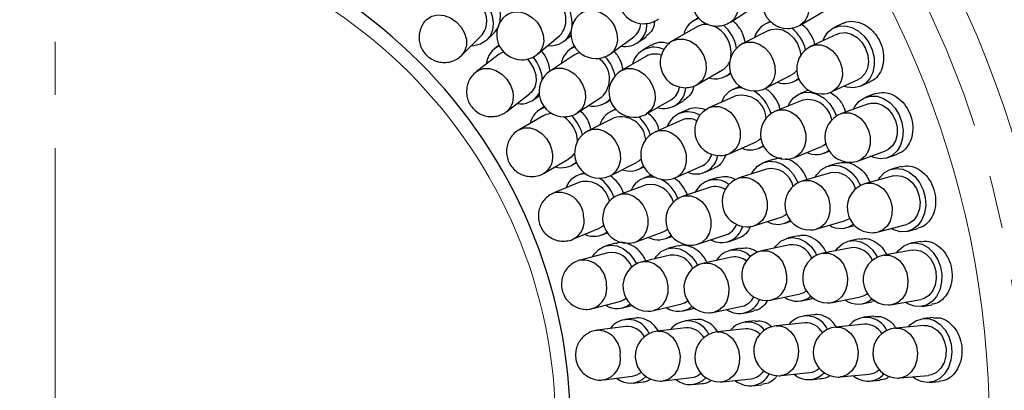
# Model space of a CAD drawing. Header units: millimetres. Extents: x -201 to 202, y 143 to 428.
# Tile 22 of 33: x 94 to 123, y 325 to 337. Entities that reach past the tile are written whole.
import ezdxf

# ---------------------------------------------------------------- set-up
doc = ezdxf.new("R2010")
doc.units = ezdxf.units.MM
doc.header["$LTSCALE"] = 0.25
doc.linetypes.add('CENTER', pattern=[50.8, 31.75, -6.35, 6.35, -6.35])
for name, color, linetype, lineweight in [('BASE', 7, 'Continuous', 20), ('CENTER', 1, 'CENTER', 9), ('COVER', 7, 'Continuous', 20), ('DIMENSION', 6, 'Continuous', 9)]:
    doc.layers.add(name, color=color, linetype=linetype, lineweight=lineweight)
doc.layers.add('PCB ASSY', color=7, linetype='Continuous')
doc.styles.add('VS Standard', font='msgothic.ttc', dxfattribs={"height": 3})
doc.dimstyles.new('VS Standard x0.5', dxfattribs={"dimtxt": 3, "dimasz": 3, "dimexe": 0.5, "dimexo": 0.8, "dimgap": 0.5, "dimtad": 3, "dimlfac": 2, "dimrnd": 0.0001, "dimzin": 9, "dimdsep": 46, "dimtxsty": 'VS Standard', "dimcen": 0, "dimaunit": 1, "dimadec": 0, "dimazin": 2, "dimtfac": 1, "dimtmove": 0, "dimatfit": 3, "dimfxl": 1, "dimtolj": 1, "dimtzin": 0, "dimarcsym": 0})

# ---------------------------------------------------------------- blocks, each defined once
blk = doc.blocks.new('*D309')
at = {"layer": 'Defpoints', "color": 0}
for p in [(94.818, 358.128), (69.27, 339.128), (70.136, 338.628), (53.42, 317.078), (94.818, 290.628)]:
    blk.add_point(p, dxfattribs=at)
at = {"layer": 'DIMENSION', "color": 0, "lineweight": -2}
for p, q in [((68.577, 339.528), (57.981, 345.646)), ((94.818, 289.828), (94.818, 281.842))]:
    blk.add_line(p, q, dxfattribs=at)
blk.add_arc((94.818, 324.378), 42.036, 154.0899, 265.9101, dxfattribs=at)
at = {"layer": 'DIMENSION', "color": 0}
for points in [[(57.449, 342.512), (56.566, 342.98), (58.414, 345.396)], [(91.802, 281.949), (91.838, 282.948), (94.818, 282.342)]]:
    blk.add_solid(points, dxfattribs=at)
at = {"layer": 'DIMENSION', "color": 0, "insert": (60.192, 304.386), "char_height": 3, "attachment_point": 5, "rotation": 300, "style": 'VS Standard'}
blk.add_mtext('\\A1;120%%d', dxfattribs=at)
blk = doc.blocks.new('*D310')
at = {"layer": 'Defpoints', "color": 0}
for p in [(94.818, 358.128), (120.366, 339.128), (119.5, 338.628), (121.825, 292.192), (94.818, 290.628)]:
    blk.add_point(p, dxfattribs=at)
at = {"layer": 'DIMENSION', "color": 0, "lineweight": -2}
for p, q in [((121.058, 339.528), (131.637, 345.636)), ((94.818, 289.828), (94.818, 281.862))]:
    blk.add_line(p, q, dxfattribs=at)
blk.add_arc((94.818, 324.378), 42.015, 274.0919, 25.9081, dxfattribs=at)
at = {"layer": 'DIMENSION', "color": 0}
for points in [[(133.052, 342.97), (132.169, 342.501), (131.204, 345.386)], [(97.798, 282.969), (97.834, 281.97), (94.818, 282.362)]]:
    blk.add_solid(points, dxfattribs=at)
at = {"layer": 'DIMENSION', "color": 0, "insert": (129.426, 304.397), "char_height": 3, "attachment_point": 5, "rotation": 60, "style": 'VS Standard'}
blk.add_mtext('\\A1;120%%d', dxfattribs=at)

msp = doc.modelspace()

# ---------------------------------------------------------------- linework, layer by layer
at = {"layer": 'BASE'}
for radius in [30, 28]:
    msp.add_circle((94.8179, 324.3778), radius, dxfattribs=at)
at = {"layer": 'CENTER', "transparency": 16777216}
msp.add_line((94.8179, 358.1278), (94.8179, 290.6278), dxfattribs=at)
at = {"layer": 'CENTER'}
msp.add_circle((94.8179, 324.3778), 29, dxfattribs=at)
at = {"layer": 'COVER'}
msp.add_circle((94.8179, 324.3778), 15, dxfattribs=at)
at = {"layer": 'PCB ASSY'}
for p, q in [((115.0578, 336.4986), (115.7828, 336.9647)), ((117.1469, 336.4086), (117.8933, 336.8397)), ((114.0973, 336.6248), (113.9661, 336.549)), ((116.2532, 336.5162), (116.0993, 336.4369)), ((107.7644, 335.9675), (107.9752, 336.1783)), ((114.0724, 336.365), (113.326, 335.9339)), ((116.1968, 336.248), (115.4307, 335.8529)), ((118.4407, 336.4604), (118.1676, 336.333)), ((107.0047, 335.5084), (107.614, 336.1179)), ((109.2865, 335.5436), (109.9467, 336.0977)), ((110.0833, 335.9349), (110.2758, 336.0965)), ((111.4644, 335.5495), (112.1616, 336.0562)), ((112.2865, 335.8843), (112.529, 336.0606)), ((118.2574, 336.1405), (117.4763, 335.7761)), ((108.1231, 335.8043), (107.9943, 335.7055)), ((110.3807, 335.7697), (110.2637, 335.6927)), ((112.6904, 335.8122), (112.4308, 335.6623)), ((108.1238, 335.5368), (107.4402, 335.012)), ((110.3805, 335.5152), (109.6604, 335.0414)), ((112.5371, 335.4783), (111.7907, 335.0472)), ((114.0763, 334.635), (114.8226, 335.0661)), ((114.9289, 334.8821), (115.0601, 334.9579)), ((116.1183, 334.5198), (116.8843, 334.9149)), ((116.9817, 334.726), (117.1083, 334.7913)), ((118.1105, 334.4167), (118.8916, 334.7811)), ((118.9814, 334.5885), (119.2545, 334.7159)), ((115.3419, 334.5737), (115.1335, 334.4808)), ((117.3981, 334.459), (117.1493, 334.3593)), ((108.3533, 333.8224), (109.0369, 334.3472)), ((109.1664, 334.1785), (109.3308, 334.3047)), ((110.4849, 333.7884), (111.205, 334.2621)), ((111.3218, 334.0846), (111.4513, 334.1698)), ((112.5409, 333.7483), (113.2873, 334.1794)), ((113.3936, 333.9953), (113.653, 334.1452)), ((115.2199, 334.2867), (114.4326, 333.936)), ((117.2283, 334.1621), (116.4281, 333.8416)), ((119.4037, 334.3556), (119.1207, 334.2525)), ((109.4786, 333.9571), (109.3601, 333.8887)), ((111.6113, 333.8927), (111.4728, 333.8231)), ((113.7876, 333.8813), (113.5138, 333.7594)), ((119.1934, 334.0528), (118.3835, 333.7579)), ((109.4665, 333.7045), (108.7202, 333.2735)), ((111.5682, 333.6332), (110.7981, 333.2462)), ((113.6003, 333.5653), (112.813, 333.2146)), ((115.0429, 332.5658), (115.8303, 332.9165)), ((115.9167, 332.7224), (116.0508, 332.7821)), ((116.9859, 332.4491), (117.786, 332.7696)), ((117.865, 332.5724), (118.0184, 332.6338)), ((118.8968, 332.3484), (119.7067, 332.6434)), ((109.4703, 331.9749), (110.2165, 332.406)), ((116.3639, 332.3948), (116.0782, 332.3019)), ((119.7794, 332.4437), (120.0626, 332.5468)), ((110.3229, 332.2218), (110.4414, 332.2902)), ((111.4715, 331.9059), (112.2417, 332.2929)), ((112.3371, 332.103), (112.4622, 332.1658)), ((113.4233, 331.8444), (114.2107, 332.1951)), ((114.2971, 332.001), (114.5709, 332.1229)), ((116.1439, 332.0998), (115.3242, 331.8334)), ((118.2856, 332.2762), (117.9969, 332.1914)), ((120.1799, 332.1748), (119.8889, 332.0968)), ((110.6686, 331.9885), (110.4771, 331.9092)), ((112.6929, 331.9117), (112.4567, 331.8257)), ((114.677, 331.8464), (114.3921, 331.7537)), ((118.0569, 331.9875), (117.2299, 331.7445)), ((119.9439, 331.8915), (119.1114, 331.6683)), ((110.5586, 331.7127), (109.7624, 331.3828)), ((112.5295, 331.626), (111.7196, 331.3311)), ((114.4578, 331.5517), (113.6381, 331.2852)), ((115.788, 330.4069), (116.6077, 330.6733)), ((110.3365, 329.9974), (111.1327, 330.3273)), ((116.6734, 330.4713), (116.8726, 330.536)), ((117.6527, 330.3054), (118.4797, 330.5484)), ((118.5396, 330.3445), (118.7752, 330.4137)), ((119.4999, 330.2195), (120.3324, 330.4427)), ((120.3874, 330.2375), (120.6785, 330.3155)), ((111.2141, 330.1309), (111.3641, 330.193)), ((112.2328, 329.9216), (113.0427, 330.2166)), ((113.1154, 330.0169), (113.3002, 330.0842)), ((114.1019, 329.8587), (114.9215, 330.1252)), ((114.9872, 329.9231), (115.2723, 330.0158)), ((117.0839, 330.0987), (116.79, 330.0362)), ((118.9302, 330.0097), (118.6347, 329.9527)), ((111.6142, 329.878), (111.3262, 329.8008)), ((113.4931, 329.7966), (113.2021, 329.7276)), ((115.349, 329.7296), (115.0558, 329.6673)), ((116.8343, 329.8284), (115.9912, 329.649)), ((118.675, 329.7441), (117.8287, 329.5808)), ((120.763, 329.9347), (120.4662, 329.8823)), ((111.3813, 329.5954), (110.5489, 329.3722)), ((113.2512, 329.5208), (112.4125, 329.3219)), ((115.1001, 329.4594), (114.257, 329.2801)), ((120.5031, 329.6731), (119.6543, 329.5232)), ((116.3033, 328.1818), (117.1464, 328.3612)), ((117.1906, 328.1534), (117.4843, 328.2158)), ((117.4827, 328.2207), (117.5353, 328.2416)), ((118.1128, 328.108), (118.9591, 328.2712)), ((110.9373, 327.9237), (111.7697, 328.1469)), ((111.8248, 327.9415), (112.1047, 328.0166)), ((112.7587, 327.8624), (113.5973, 328.0613)), ((113.6464, 327.8545), (113.9371, 327.9235)), ((114.5691, 327.8129), (115.4122, 327.9923)), ((118.9994, 328.0626), (119.2948, 328.1196)), ((119.3991, 328.1564), (119.2921, 328.1327)), ((119.9151, 328.0461), (120.7639, 328.1959)), ((120.8008, 327.9866), (121.0976, 328.039)), ((112.1884, 327.6386), (111.8928, 327.5997)), ((115.4564, 327.7844), (115.7496, 327.8468)), ((117.5598, 327.7399), (117.2611, 327.7085)), ((119.3564, 327.6922), (119.0568, 327.6635)), ((121.1486, 327.6523), (120.8484, 327.626)), ((111.9206, 327.3888), (111.0662, 327.2762)), ((113.7236, 327.3461), (112.8675, 327.2459)), ((113.9958, 327.5919), (113.6989, 327.5571)), ((115.796, 327.5542), (115.4979, 327.5229)), ((117.2834, 327.4972), (116.4262, 327.4069)), ((119.077, 327.452), (118.219, 327.3699)), ((120.8669, 327.4143), (120.0083, 327.339)), ((115.5201, 327.3115), (114.6629, 327.2213)), ((111.2622, 325.7894), (112.1166, 325.902)), ((113.0419, 325.756), (113.898, 325.8562)), ((116.5833, 325.9152), (117.4404, 326.0054)), ((118.3619, 325.8767), (119.2199, 325.9588)), ((120.1393, 325.8448), (120.9979, 325.92)), ((112.1444, 325.6912), (112.4398, 325.7301)), ((113.9227, 325.6452), (114.2196, 325.6799)), ((114.82, 325.7295), (115.6772, 325.8198)), ((115.6994, 325.6084), (115.9975, 325.6398)), ((117.4627, 325.7941), (117.7613, 325.8255)), ((119.2401, 325.7473), (119.5396, 325.7759)), ((121.0165, 325.7083), (121.3166, 325.7346))]:
    msp.add_line(p, q, dxfattribs=at)
at = {"layer": 'PCB ASSY', "flags": 128}
for points in [[(114.2466, 337.7603), (114.2671, 337.7728), (114.4272, 337.8295), (114.6056, 337.8295), (114.7878, 337.7728), (114.959, 337.6639), (115.1053, 337.5118), (115.2149, 337.3287), (115.279, 337.1295), (115.2922, 336.9302), (115.2536, 336.7471), (115.1663, 336.595), (115.0578, 336.4986)], [(116.3967, 337.7075), (116.5553, 337.7643), (116.7321, 337.7643), (116.9121, 337.7071), (117.0808, 337.5973), (117.2244, 337.4438), (117.3314, 337.2591), (117.393, 337.0581), (117.4043, 336.857), (117.3643, 336.6723), (117.2764, 336.5188), (117.1476, 336.409), (117.1469, 336.4086)], [(107.7504, 337.0302), (107.8329, 336.8961), (107.9177, 336.6818), (107.95, 336.4655), (107.9279, 336.2606), (107.8528, 336.08), (107.7293, 335.9351), (107.5653, 335.835), (107.371, 335.786), (107.2778, 335.7815)], [(108.3221, 336.6925), (108.3983, 336.7445), (108.5618, 336.7997), (108.745, 336.7997), (108.933, 336.7445), (109.1106, 336.6385), (109.2633, 336.4904), (109.3789, 336.3121), (109.4479, 336.118), (109.4648, 335.924), (109.4281, 335.7456), (109.341, 335.5975), (109.2865, 335.5436)], [(110.5825, 336.7629), (110.6281, 336.7921), (110.7896, 336.8482), (110.9701, 336.8482), (111.1549, 336.7921), (111.329, 336.6846), (111.4784, 336.5342), (111.5909, 336.3531), (111.6574, 336.1562), (111.6726, 335.9592), (111.6352, 335.7782), (111.5482, 335.6278), (111.4644, 335.5495)], [(105.9456, 336.5701), (105.9643, 336.5875), (106.1095, 336.6759), (106.2843, 336.7126), (106.4744, 336.6948), (106.6646, 336.6237), (106.8394, 336.5052), (106.9846, 336.349), (107.0885, 336.1675), (107.1426, 335.9756), (107.1426, 335.7888), (107.0885, 335.6223), (107.0062, 335.5099)], [(116.1968, 336.248), (116.2751, 336.2798), (116.4461, 336.3003), (116.6248, 336.2626), (116.7966, 336.1697), (116.9477, 336.0291), (117.0658, 335.8523), (117.1414, 335.6535), (117.1658, 335.507)], [(117.8266, 335.9395), (117.8627, 336.0255), (117.9752, 336.1913), (118.1253, 336.3112), (118.3037, 336.3777), (118.4991, 336.3865), (118.6992, 336.3372), (118.8915, 336.2328), (119.0639, 336.0799), (119.2055, 335.8881), (119.3075, 335.6695), (119.3634, 335.4377), (119.3698, 335.2074), (119.3261, 334.993), (119.2353, 334.808), (119.1029, 334.664), (118.9374, 334.5701), (118.749, 334.5321), (118.5497, 334.5525), (118.4608, 334.5801)], [(118.2574, 336.1405), (118.337, 336.1691), (118.5087, 336.1828), (118.6857, 336.138), (118.8537, 336.0384), (118.9991, 335.8919), (119.1102, 335.7106), (119.1778, 335.5089), (119.1965, 335.3034), (119.1649, 335.1107), (119.0854, 334.9463), (118.9645, 334.8235), (118.8916, 334.7811)], [(113.326, 335.9339), (113.4846, 335.9908), (113.6615, 335.9908), (113.8415, 335.9336), (114.0101, 335.8238), (114.1538, 335.6703), (114.2607, 335.4855), (114.3223, 335.2845), (114.3336, 335.0835), (114.2937, 334.8987), (114.2057, 334.7452), (114.0769, 334.6354), (114.0763, 334.635)], [(115.4307, 335.8529), (115.5673, 335.8985), (115.7427, 335.8985), (115.9206, 335.8409), (116.0867, 335.7301), (116.2275, 335.5754), (116.3316, 335.3891), (116.3905, 335.1864), (116.3996, 334.9836), (116.358, 334.7974), (116.2692, 334.6426), (116.1402, 334.5319), (116.1183, 334.5198)], [(108.1238, 335.5368), (108.1952, 335.582), (108.2548, 335.6076)], [(110.3805, 335.5152), (110.455, 335.5551), (110.5405, 335.5823)], [(117.4763, 335.7761), (117.5946, 335.8132), (117.7689, 335.8132), (117.9451, 335.7551), (118.109, 335.6437), (118.2474, 335.4879), (118.3489, 335.3004), (118.4055, 335.0964), (118.4125, 334.8924), (118.3693, 334.7049), (118.2795, 334.5491), (118.1503, 334.4377), (118.1105, 334.4167)], [(108.9746, 335.3876), (109.0491, 335.3017), (109.1587, 335.1195), (109.2215, 334.923), (109.2323, 334.728), (109.1903, 334.5503), (109.0989, 334.4044), (109.0369, 334.3472)], [(107.4373, 335.0098), (107.4973, 335.0495), (107.6595, 335.1053), (107.8409, 335.1053), (108.0268, 335.0495), (108.2022, 334.9426), (108.3528, 334.793), (108.4665, 334.6131), (108.5341, 334.4172)], [(109.6604, 335.0414), (109.6856, 335.0569), (109.846, 335.1135), (110.0248, 335.1135), (110.2074, 335.0569), (110.3791, 334.9483), (110.5261, 334.7965), (110.6362, 334.6137), (110.7008, 334.4149), (110.7144, 334.2161), (110.676, 334.0333), (110.5888, 333.8815), (110.4849, 333.7884)], [(111.7907, 335.0472), (111.9493, 335.104), (112.1261, 335.104), (112.3061, 335.0468), (112.4748, 334.937), (112.6184, 334.7835), (112.7254, 334.5987), (112.787, 334.3977), (112.7983, 334.1967), (112.7584, 334.0119), (112.6704, 333.8584), (112.5416, 333.7486), (112.5409, 333.7483)], [(117.0449, 335.0498), (116.9555, 334.9602), (116.8843, 334.9149)], [(116.787, 333.9853), (116.8278, 334.0692), (116.9493, 334.2285), (117.1059, 334.3399), (117.2876, 334.3964), (117.4832, 334.3944), (117.6803, 334.334), (117.8665, 334.2191), (118.0301, 334.0569), (118.1609, 333.8575), (118.2347, 333.6841)], [(118.7468, 333.8902), (118.7902, 333.9727), (118.9167, 334.1281), (119.0767, 334.2344), (119.2602, 334.2851), (119.4556, 334.2769), (119.6507, 334.2103), (119.8331, 334.0896), (119.9915, 333.9222), (120.1159, 333.7188), (120.1984, 333.4921), (120.2339, 333.2563), (120.2202, 333.0263), (120.1581, 332.8166), (120.0514, 332.6402), (119.907, 332.5083), (119.7339, 332.4292), (119.543, 332.4078), (119.3462, 332.4455), (119.26, 332.4807)], [(114.4326, 333.936), (114.5428, 333.9696), (114.7166, 333.9696), (114.8921, 333.9114), (115.055, 333.7996), (115.1923, 333.6435), (115.2927, 333.4555), (115.3482, 333.2509), (115.3542, 333.0463), (115.3103, 332.8584), (115.22, 332.7022), (115.0906, 332.5904), (115.0429, 332.5658)], [(116.4281, 333.8416), (116.5208, 333.868), (116.6936, 333.868), (116.8675, 333.8095), (117.0284, 333.6971), (117.1633, 333.5401), (117.2612, 333.3511), (117.3141, 333.1454), (117.318, 332.9397), (117.2723, 332.7506), (117.1808, 332.5936), (117.0509, 332.4813), (116.9859, 332.4491)], [(119.1934, 334.0528), (119.2751, 334.0744), (119.4474, 334.0731), (119.6199, 334.0131), (119.7786, 333.8992), (119.9106, 333.7406), (120.0054, 333.5502), (120.0552, 333.3435), (120.056, 333.1371), (120.0076, 332.9478), (119.9141, 332.791), (119.783, 332.6793), (119.7067, 332.6434)], [(109.4665, 333.7045), (109.5432, 333.74), (109.6927, 333.7683)], [(118.3835, 333.7579), (118.4616, 333.7789), (118.6337, 333.7789), (118.8063, 333.7201), (118.9654, 333.6072), (119.0982, 333.4495), (119.1939, 333.2597), (119.2447, 333.0532), (119.2466, 332.8466), (119.1993, 332.6568), (119.1067, 332.4991), (118.9764, 332.3862), (118.8968, 332.3484)], [(108.7209, 333.2739), (108.8788, 333.3303), (109.0556, 333.3303), (109.2356, 333.2731), (109.4042, 333.1633), (109.5478, 333.0099), (109.6547, 332.8252), (109.7163, 332.6242)], [(110.7981, 333.2462), (110.9298, 333.2895), (111.1048, 333.2895), (111.2823, 333.2317), (111.4478, 333.1208), (111.588, 332.9657), (111.6914, 332.7791), (111.7497, 332.5761), (111.7583, 332.373), (111.7163, 332.1864), (111.6272, 332.0313), (111.4982, 331.9204), (111.4715, 331.9059)], [(112.813, 333.2146), (112.9232, 333.2482), (113.097, 333.2482), (113.2725, 333.1899), (113.4354, 333.0782), (113.5727, 332.922), (113.6731, 332.734), (113.7286, 332.5295), (113.7346, 332.3249), (113.6907, 332.1369), (113.6004, 331.9807), (113.471, 331.869), (113.4233, 331.8444)], [(115.9691, 333.0112), (115.9039, 332.9577), (115.8303, 332.9165)], [(117.9182, 332.85), (117.8612, 332.8079), (117.786, 332.7696)], [(110.3848, 332.5701), (110.2855, 332.4546), (110.2165, 332.406)], [(112.3798, 332.398), (112.3133, 332.3374), (112.2417, 332.2929)], [(115.6918, 331.9529), (115.7381, 332.0339), (115.87, 332.1847), (116.0336, 332.2854), (116.2188, 332.3297), (116.4138, 332.3146), (116.6064, 332.2413), (116.7845, 332.1143), (116.937, 331.9415), (117.0542, 331.7339), (117.0762, 331.6801)], [(117.6008, 331.8535), (117.6493, 331.9332), (117.7854, 332.0802), (117.9519, 332.1762), (118.1382, 332.2151), (118.3327, 332.1945), (118.5232, 332.1157), (118.6976, 331.9836), (118.8451, 331.8066), (118.9523, 331.6054)], [(119.4847, 331.7684), (119.5352, 331.8469), (119.6748, 331.9906), (119.8435, 332.0826), (120.0307, 332.1171), (120.2246, 332.0919), (120.4131, 332.0086), (120.5844, 331.8724), (120.7276, 331.6919), (120.8337, 331.4784), (120.8962, 331.2454), (120.911, 331.0074), (120.8773, 330.7795), (120.7971, 330.5759), (120.6755, 330.4095), (120.5202, 330.2907), (120.3408, 330.2269), (120.1487, 330.2223), (119.956, 330.277), (119.8732, 330.3196)], [(115.3242, 331.8334), (115.3862, 331.8489), (115.5575, 331.8489), (115.7288, 331.7899), (115.886, 331.6766), (116.0165, 331.5182), (116.1098, 331.3275), (116.1581, 331.1201), (116.1577, 330.9127), (116.1086, 330.722), (116.0147, 330.5637), (115.8837, 330.4504), (115.788, 330.4069)], [(117.2299, 331.7445), (117.2786, 331.7561), (117.4494, 331.7561), (117.6196, 331.6968), (117.7753, 331.5832), (117.9039, 331.4243), (117.9951, 331.2331), (118.0414, 331.025), (118.0391, 330.8169), (117.9884, 330.6256), (117.8933, 330.4668), (117.7616, 330.3531), (117.6527, 330.3054)], [(119.9439, 331.8915), (120.0272, 331.9059), (120.1987, 331.8896), (120.3652, 331.8148), (120.5134, 331.6875), (120.6312, 331.518), (120.709, 331.3201), (120.7406, 331.1098), (120.7234, 330.9041), (120.6587, 330.7198), (120.5519, 330.5717), (120.4116, 330.4718), (120.3324, 330.4427)], [(119.1114, 331.6683), (119.1491, 331.6768), (119.3195, 331.6768), (119.4888, 331.6174), (119.6432, 331.5035), (119.7703, 331.3442), (119.8597, 331.1525), (119.9043, 330.9439), (119.9003, 330.7353), (119.8482, 330.5436), (119.7521, 330.3843), (119.6198, 330.2704), (119.4999, 330.2195)], [(111.7196, 331.3311), (111.7976, 331.3521), (111.9697, 331.3521), (112.1423, 331.2933), (112.3014, 331.1804), (112.4342, 331.0227), (112.5299, 330.8329), (112.5808, 330.6263), (112.5826, 330.4198), (112.5354, 330.23), (112.4428, 330.0723), (112.3124, 329.9594), (112.2328, 329.9216)], [(113.6381, 331.2852), (113.7, 331.3007), (113.8714, 331.3007), (114.0426, 331.2417), (114.1999, 331.1284), (114.3304, 330.97), (114.4236, 330.7794), (114.472, 330.5719), (114.4716, 330.3645), (114.4224, 330.1738), (114.3286, 330.0155), (114.1975, 329.9022), (114.1019, 329.8587)], [(116.7455, 330.7451), (116.6853, 330.7066), (116.6077, 330.6733)], [(118.628, 330.6223), (118.5582, 330.5794), (118.4797, 330.5484)], [(111.2595, 330.4054), (111.2074, 330.3665), (111.1327, 330.3273)], [(113.1747, 330.2905), (113.1191, 330.2525), (113.0427, 330.2166)], [(116.3693, 329.7295), (116.4238, 329.8052), (116.5707, 329.9414), (116.744, 330.0245), (116.9327, 330.0491), (117.1251, 330.0138), (117.309, 329.9207), (117.4729, 329.7757), (117.6064, 329.588), (117.6423, 329.5187)], [(110.922, 329.4722), (110.9725, 329.5509), (111.1121, 329.6947), (111.2808, 329.7867), (111.468, 329.8212), (111.662, 329.796), (111.8505, 329.7126), (112.0217, 329.5764), (112.1649, 329.3959), (112.2398, 329.2576)], [(112.7886, 329.4111), (112.8413, 329.4881), (112.985, 329.6277), (113.1563, 329.7148), (113.3444, 329.7438), (113.5376, 329.7129), (113.7236, 329.6242), (113.8908, 329.4831), (114.0287, 329.2985), (114.0735, 329.2152)], [(118.2082, 329.654), (118.2641, 329.7287), (118.4136, 329.8621), (118.5884, 329.9419), (118.7776, 329.9629), (118.9693, 329.9239), (119.1514, 329.8273), (119.3125, 329.6793), (119.4424, 329.489), (119.4577, 329.4596)], [(120.035, 329.5904), (120.0921, 329.6642), (120.2437, 329.7953), (120.4197, 329.8722), (120.6092, 329.8902), (120.8003, 329.8482), (120.9808, 329.7488), (121.1395, 329.5982), (121.2664, 329.4059), (121.3536, 329.1839), (121.3955, 328.9463), (121.3895, 328.708), (121.3361, 328.4839), (121.2385, 328.2881), (121.1028, 328.1329), (120.9377, 328.0281), (120.7535, 327.9802), (120.5617, 327.9923), (120.3745, 328.0636), (120.2957, 328.1133)], [(120.5031, 329.6731), (120.5874, 329.6802), (120.7568, 329.649), (120.9162, 329.5599), (121.0527, 329.4201), (121.1553, 329.241), (121.2155, 329.0371), (121.2287, 328.8249), (121.1936, 328.6215), (121.1131, 328.4435), (120.9938, 328.3053), (120.8453, 328.218), (120.7639, 328.1959)], [(115.9912, 329.649), (116.0047, 329.6517), (116.1743, 329.6517), (116.3418, 329.592), (116.4934, 329.4776), (116.617, 329.3176), (116.7026, 329.125), (116.7432, 328.9154), (116.7355, 328.7059), (116.6801, 328.5133), (116.5816, 328.3533), (116.4479, 328.2388), (116.3033, 328.1818)], [(117.8287, 329.5808), (117.8333, 329.5817), (118.0027, 329.5817), (118.1695, 329.5219), (118.3202, 329.4073), (118.4425, 329.2471), (118.5267, 329.0542), (118.5658, 328.8444), (118.5567, 328.6345), (118.5001, 328.4417), (118.4006, 328.2814), (118.2663, 328.1668), (118.1128, 328.108)], [(119.6543, 329.5232), (119.8209, 329.5228), (119.9871, 329.463), (120.137, 329.3482), (120.2583, 329.1878), (120.3413, 328.9947), (120.3791, 328.7847), (120.3688, 328.5746), (120.3112, 328.3815), (120.211, 328.2211), (120.0762, 328.1064), (119.9177, 328.0466), (119.9151, 328.0461)], [(112.4125, 329.3219), (112.4368, 329.327), (112.6067, 329.327), (112.775, 329.2674), (112.9278, 329.1532), (113.053, 328.9935), (113.1403, 328.8013), (113.1827, 328.5921), (113.1766, 328.383), (113.1227, 328.1908), (113.0253, 328.0311), (112.8923, 327.9168), (112.7587, 327.8624)], [(114.257, 329.2801), (114.2705, 329.2827), (114.4401, 329.2827), (114.6075, 329.2231), (114.7592, 329.1086), (114.8828, 328.9486), (114.9684, 328.7561), (115.009, 328.5465), (115.0013, 328.3369), (114.9459, 328.1444), (114.8474, 327.9844), (114.7137, 327.8699), (114.5691, 327.8129)], [(111.9312, 328.2257), (111.8488, 328.1761), (111.7697, 328.1469)], [(117.3344, 328.4473), (117.227, 328.3861), (117.1464, 328.3612)], [(119.1634, 328.3646), (119.0402, 328.2946), (118.9591, 328.2712)], [(113.7779, 328.1476), (113.6773, 328.0881), (113.5973, 328.0613)], [(120.3934, 327.3728), (120.4567, 327.4413), (120.6191, 327.5586), (120.8012, 327.6199), (120.9915, 327.6214), (121.1782, 327.5629), (121.3493, 327.4481), (121.4943, 327.2842), (121.604, 327.0816), (121.6715, 326.8529), (121.6925, 326.6126), (121.6658, 326.3756), (121.593, 326.157), (121.4787, 325.9705), (121.3301, 325.8277), (121.1565, 325.7377), (120.9688, 325.7061), (120.7788, 325.7348), (120.5984, 325.8222), (120.5244, 325.8785)], [(116.4262, 327.4069), (116.5597, 327.4019), (116.7238, 327.3419), (116.8701, 327.2267), (116.9869, 327.0657), (117.0646, 326.8719), (117.097, 326.661), (117.0813, 326.4502), (117.019, 326.2564), (116.915, 326.0954), (116.7777, 325.9802), (116.6184, 325.9202), (116.5833, 325.9152)], [(118.219, 327.3699), (118.348, 327.3644), (118.5118, 327.3044), (118.6577, 327.1892), (118.7739, 327.0281), (118.8509, 326.8343), (118.8825, 326.6233), (118.8661, 326.4124), (118.8031, 326.2185), (118.6985, 326.0575), (118.5609, 325.9423), (118.4014, 325.8822), (118.3619, 325.8767)], [(120.0083, 327.339), (120.1335, 327.3332), (120.2971, 327.2731), (120.4426, 327.1579), (120.5583, 326.9968), (120.6347, 326.8029), (120.6656, 326.5919), (120.6486, 326.3809), (120.5851, 326.187), (120.4801, 326.0259), (120.3422, 325.9106), (120.1825, 325.8506), (120.1393, 325.8448)], [(120.8669, 327.4143), (120.9514, 327.414), (121.1175, 327.3682), (121.2685, 327.2655), (121.3923, 327.1144), (121.4789, 326.9271), (121.5212, 326.7187), (121.5158, 326.5061), (121.4631, 326.3066), (121.3674, 326.1362), (121.2365, 326.0089), (121.0809, 325.935), (120.9979, 325.92)], [(112.8675, 327.2459), (113.0064, 327.2414), (113.1709, 327.1814), (113.3178, 327.0663), (113.4354, 326.9054), (113.514, 326.7117), (113.5472, 326.5009), (113.5325, 326.2902), (113.471, 326.0965), (113.3676, 325.9356), (113.2308, 325.8205), (113.0716, 325.7605), (113.0419, 325.756)], [(114.6629, 327.2213), (114.7964, 327.2162), (114.9605, 327.1562), (115.1069, 327.041), (115.2236, 326.88), (115.3013, 326.6863), (115.3337, 326.4754), (115.3181, 326.2645), (115.2557, 326.0708), (115.1517, 325.9098), (115.0145, 325.7946), (114.8551, 325.7346), (114.82, 325.7295)]]:
    msp.add_lwpolyline(points, dxfattribs=at)
at = {"layer": 'PCB ASSY'}
for centre, radius, start, end in [((94.8179, 324.3778), 15.4428, 0.01, 0), ((112.4576, 337.1986), 0.75, 126.01, 270), ((114.6522, 337.1295), 0.75, 122.73727, 270), ((116.7718, 337.0581), 0.75, 120.01, 270), ((109.4491, 336.5612), 0.68, 317.03015, 47.649), ((109.2661, 336.4607), 1.0458, 355.84502, 39.84267), ((107.1051, 336.5259), 0.6524, 321.27796, 41.13662), ((111.0234, 336.1562), 0.75, 126.01, 270), ((108.8043, 336.118), 0.75, 130.01, 270), ((112.4576, 337.1986), 0.75, 270, 306.01), ((114.2898, 335.9907), 0.6437, 106.05211, 167.7514), ((114.6522, 337.1295), 0.75, 270, 302.73727), ((116.3949, 335.8643), 0.6424, 100.69963, 165.04529), ((109.6669, 336.4286), 0.6421, 262.45016, 341.79963), ((111.8997, 336.4216), 0.6564, 259.2324, 2.91218), ((111.8322, 336.481), 0.5375, 307.79538, 357.10604), ((114.3193, 335.9251), 0.5044, 80.7609, 119.30318), ((114.2001, 335.5727), 0.8807, 351.9555, 68.06459), ((114.0744, 335.5001), 1.19, 10.50165, 49.51845), ((116.7718, 337.0581), 0.75, 270, 300.01), ((116.1602, 335.3845), 1.1872, 13.99876, 51.84372), ((113.7011, 335.2845), 0.75, 120.01, 270), ((108.3881, 335.1942), 0.6437, 113.40826, 175.27488), ((110.6275, 335.148), 0.6527, 111.40052, 170.65786), ((112.7668, 335.0854), 0.6599, 63.48714, 166.40823), ((115.7745, 335.1864), 0.75, 117.28273, 270), ((117.7934, 335.0964), 0.75, 115.01, 270), ((108.8043, 336.118), 0.75, 270, 310.01), ((108.2972, 334.7112), 1.1243, 3.66535, 41.06727), ((111.0234, 336.1562), 0.75, 270, 306.01), ((110.6901, 334.7989), 0.7438, 313.81079, 55.44555), ((110.431, 334.6508), 1.1917, 11.51072, 42.83529), ((112.7913, 335.0046), 0.5375, 68.91472, 118.22358), ((114.565, 335.4998), 0.5044, 300.71559, 339.26009), ((110.0727, 334.4149), 0.75, 123.34333, 270), ((112.1658, 334.3977), 0.75, 120.01, 270), ((114.6056, 335.4477), 0.6492, 252.55722, 313.67931), ((116.6859, 335.307), 0.6499, 249.8329, 309.74227), ((107.9816, 334.2603), 0.5743, 310.21933, 15.85431), ((113.065, 334.5701), 0.6564, 253.23223, 356.91229), ((113.0041, 334.6362), 0.5375, 301.79664, 351.10519), ((113.7011, 335.2845), 0.75, 270, 300.01), ((115.3935, 333.8933), 0.6399, 88.87727, 161.79063), ((115.1762, 333.4498), 1.1401, 15.66946, 59.96861), ((115.7745, 335.1864), 0.75, 270, 297.28273), ((117.7934, 335.0964), 0.75, 270, 295.01), ((108.7719, 334.693), 0.6452, 259.98747, 328.95858), ((110.9661, 334.6301), 0.6489, 255.88637, 317.51351), ((115.3947, 333.5686), 0.7391, 4.47913, 103.67501), ((117.378, 333.4521), 0.7256, 9.15181, 101.90661), ((109.6917, 333.3237), 0.6528, 108.10322, 167.34523), ((111.7633, 333.247), 0.6434, 102.21642, 164.42375), ((113.7877, 333.1506), 0.6599, 57.48737, 160.40808), ((114.7378, 333.2509), 0.75, 114.01, 270), ((116.707, 333.1454), 0.75, 111.82818, 270), ((109.5729, 332.9001), 0.9032, 2.13075, 57.88916), ((110.0727, 334.4149), 0.75, 270, 303.34333), ((109.4544, 332.8317), 1.2056, 14.08363, 45.93635), ((111.7758, 332.9189), 0.7438, 4.57695, 106.20672), ((112.1658, 334.3977), 0.75, 270, 300.01), ((111.5182, 332.7686), 1.1917, 17.18471, 48.5094), ((113.8036, 333.0677), 0.5375, 62.91455, 112.22349), ((118.6402, 333.0532), 0.75, 110.01, 270), ((111.1348, 332.5761), 0.75, 116.67667, 270), ((113.1181, 332.5295), 0.75, 114.01, 270), ((115.6545, 333.3194), 0.6499, 246.56685, 306.64121), ((117.6254, 333.178), 0.6489, 244.37136, 305.92533), ((109.1528, 332.4664), 0.5851, 302.88026, 15.64377), ((114.0305, 332.6069), 0.6564, 247.2325, 350.91206), ((113.9768, 332.679), 0.5375, 295.79491, 345.10722), ((114.7378, 333.2509), 0.75, 270, 294.01), ((116.707, 333.1454), 0.75, 270, 291.82818), ((118.6402, 333.0532), 0.75, 270, 290.01), ((109.9991, 332.7913), 0.6528, 252.67618, 311.91529), ((112.047, 332.6903), 0.6528, 249.36345, 308.61821), ((116.274, 331.4365), 0.676, 12.09997, 101.09291), ((110.7224, 331.3149), 0.6406, 90.77945, 160.31443), ((110.5042, 330.8901), 1.1244, 18.95349, 56.35407), ((111.1348, 332.5761), 0.75, 270, 296.67667), ((112.6763, 331.2184), 0.642, 78.22007, 157.57013), ((112.4923, 330.8447), 1.0602, 20.49058, 63.86173), ((113.1181, 332.5295), 0.75, 270, 294.01), ((114.6008, 331.1197), 0.6599, 51.4873, 154.40815), ((115.5561, 331.1201), 0.75, 108.01, 270), ((117.4413, 331.025), 0.75, 106.37364, 270), ((118.1695, 331.3326), 0.6645, 15.24767, 99.76308), ((110.7169, 331.0063), 0.7239, 10.54823, 102.63548), ((112.6602, 330.9285), 0.7097, 14.74311, 100.6177), ((114.6079, 331.0355), 0.5375, 56.91469, 106.22349), ((119.3056, 330.9439), 0.75, 105.01, 270), ((109.9159, 330.6562), 0.7423, 2.61593, 102.04567), ((111.9762, 330.6263), 0.75, 110.01, 270), ((113.87, 330.5719), 0.75, 108.01, 270), ((110.0636, 330.5444), 0.6114, 296.72791, 13.78575), ((116.4739, 331.0896), 0.6469, 240.5267, 305.56653), ((114.7854, 330.5536), 0.6564, 241.23229, 344.91236), ((114.7395, 330.6309), 0.5375, 289.79565, 339.10616), ((115.5561, 331.1201), 0.75, 270, 288.01), ((117.4413, 331.025), 0.75, 270, 286.37364), ((118.3573, 330.9671), 0.6457, 238.87659, 306.60018), ((110.9674, 330.7338), 0.6492, 245.03462, 306.32235), ((112.8947, 330.6284), 0.6475, 242.53331, 306.5628), ((119.3056, 330.9439), 0.75, 270, 285.01), ((111.9762, 330.6263), 0.75, 270, 290.01), ((113.87, 330.5719), 0.75, 270, 288.01), ((116.9102, 329.2051), 0.6278, 20.63693, 96.94531), ((118.7406, 329.1274), 0.6201, 22.75655, 96.07429), ((111.4804, 328.9506), 0.6524, 18.88555, 98.73988), ((113.3337, 328.8841), 0.642, 21.62248, 97.39157), ((115.1972, 329.0148), 0.6599, 45.48725, 148.40816), ((115.1955, 328.9304), 0.5375, 50.91476, 100.2235), ((116.1473, 328.9154), 0.75, 102.01, 270), ((117.9707, 328.8444), 0.75, 100.91909, 270), ((119.7847, 328.7847), 0.75, 100.01, 270), ((110.6193, 328.6533), 0.7223, 359.57363, 95.57137), ((112.5856, 328.5921), 0.75, 103.34333, 270), ((114.4131, 328.5465), 0.75, 102.01, 270), ((110.7173, 328.5215), 0.637, 290.20778, 11.45177), ((115.284, 328.5143), 0.5375, 283.7955, 333.1064), ((117.055, 328.7862), 0.6435, 234.5089, 309.59646), ((118.8756, 328.6977), 0.6432, 233.42818, 311.14585), ((111.6568, 328.5673), 0.6446, 237.48411, 308.25491), ((113.4962, 328.4842), 0.6437, 235.83998, 309.94147), ((115.3215, 328.4326), 0.6564, 235.23245, 338.91207), ((116.1473, 328.9154), 0.75, 270, 282.01), ((117.9707, 328.8444), 0.75, 270, 280.91909), ((119.7847, 328.7847), 0.75, 270, 280.01), ((112.5856, 328.5921), 0.75, 270, 283.34333), ((114.4131, 328.5465), 0.75, 270, 282.01), ((117.3423, 327.0206), 0.6818, 24.09059, 141.24158), ((119.1303, 326.9777), 0.6792, 25.12562, 140.82605), ((111.994, 326.909), 0.6865, 22.83169, 142.53203), ((111.9554, 326.7919), 0.5979, 28.88503, 93.33895), ((113.7884, 326.8692), 0.6827, 24.17964, 141.86014), ((113.7512, 326.7537), 0.593, 30.31898, 92.66796), ((115.5702, 326.8592), 0.6599, 39.48701, 142.40842), ((116.5047, 326.661), 0.75, 96.01, 270), ((117.3045, 326.9058), 0.5917, 30.24998, 92.04244), ((118.2905, 326.6233), 0.75, 95.46455, 270), ((119.1063, 326.8874), 0.5654, 29.99066, 92.96645), ((120.0738, 326.5919), 0.75, 95.01, 270), ((111.0579, 326.5758), 0.7004, 356.47726, 89.2951), ((112.9547, 326.5009), 0.75, 96.67667, 270), ((114.7415, 326.4754), 0.75, 96.01, 270), ((115.5597, 326.7755), 0.5375, 44.9143, 94.2239), ((111.1124, 326.4255), 0.6535, 283.2438, 9.45128), ((112.0584, 326.3337), 0.6439, 230.07495, 316.16764), ((112.0467, 326.3948), 0.4977, 278.08087, 311.59255), ((113.8461, 326.2899), 0.6447, 229.32045, 317.47714), ((113.8344, 326.3525), 0.5003, 277.29817, 312.74123), ((115.633, 326.2671), 0.6564, 229.2322, 332.91239), ((115.6043, 326.3523), 0.5375, 277.79631, 327.10549), ((116.5047, 326.661), 0.75, 270, 276.01), ((117.3937, 326.44), 0.645, 228.66994, 317.39378), ((117.3825, 326.503), 0.501, 276.64557, 312.62513), ((118.2905, 326.6233), 0.75, 270, 275.46455), ((119.1774, 326.3948), 0.6458, 228.17015, 318.41231), ((119.1661, 326.4588), 0.5029, 276.13897, 313.54989), ((120.0738, 326.5919), 0.75, 270, 275.01), ((112.9547, 326.5009), 0.75, 270, 276.67667), ((114.7415, 326.4754), 0.75, 270, 276.01)]:
    msp.add_arc(centre, radius, start, end, dxfattribs=at)
for points, knots in [([(107.9683, 336.1862), (107.9859, 336.1994), (108.0716, 336.2637), (108.1496, 336.4572), (108.1762, 336.7355), (108.1148, 337.0115), (108.0124, 337.1652), (107.9695, 337.2295)], [0, 0, 0, 0, 0.0647874, 0.3160901, 0.567446, 0.8189227, 1, 1, 1, 1]), ([(105.9493, 336.5681), (105.94, 336.5607), (105.8804, 336.513), (105.807, 336.3917), (105.7386, 336.2194), (105.7178, 336.0393), (105.7383, 335.8633), (105.7995, 335.696), (105.9012, 335.5431), (106.0397, 335.4183), (106.1805, 335.3424), (106.2716, 335.3172), (106.3037, 335.3083)], [0, 0, 0, 0, 0.0223071, 0.1434892, 0.2590689, 0.3706996, 0.4802415, 0.5899806, 0.7028657, 0.8223674, 0.9374826, 1, 1, 1, 1]), ([(112.7814, 336.5294), (112.7784, 336.4886), (112.7683, 336.351), (112.6771, 336.1821), (112.5646, 336.1017), (112.5212, 336.0707)], [0, 0, 0, 0, 0.2053568, 0.6935858, 1, 1, 1, 1]), ([(115.4996, 335.8885), (115.4798, 335.972), (115.4358, 336.1584), (115.2953, 336.3908), (115.1672, 336.4982), (115.1195, 336.5383)], [0, 0, 0, 0, 0.3375898, 0.7528557, 1, 1, 1, 1]), ([(118.445, 336.4527), (118.4594, 336.4625), (118.5445, 336.52), (118.747, 336.5291), (119.0185, 336.4664), (119.2755, 336.2966), (119.4829, 336.0492), (119.6183, 335.7486), (119.666, 335.4307), (119.6222, 335.1276), (119.4877, 334.8869), (119.3533, 334.7466), (119.2617, 334.7232), (119.2528, 334.7209)], [0, 0, 0, 0, 0.02185472, 0.12923405, 0.23662036, 0.34403009, 0.45144354, 0.55883589, 0.6662153, 0.77360882, 0.88102279, 0.98843167, 1, 1, 1, 1]), ([(117.1894, 336.4331), (117.2006, 336.4262), (117.2976, 336.3662), (117.4347, 336.173), (117.5561, 335.9633), (117.5735, 335.841), (117.5761, 335.8226)], [0, 0, 0, 0, 0.0569551, 0.4902747, 0.9234924, 1, 1, 1, 1]), ([(112.6973, 335.8009), (112.7263, 335.8212), (112.8251, 335.8902), (113.0174, 335.9132), (113.1704, 335.8683), (113.2316, 335.8504)], [0, 0, 0, 0, 0.2000841, 0.6799546, 1, 1, 1, 1]), ([(109.6538, 335.0409), (109.6326, 335.1393), (109.5901, 335.3378), (109.4816, 335.546), (109.3967, 335.6247), (109.3903, 335.6307)], [0, 0, 0, 0, 0.4762534, 0.9603405, 1, 1, 1, 1]), ([(111.8432, 335.0775), (111.8219, 335.1599), (111.7743, 335.3433), (111.6632, 335.5354), (111.5732, 335.6128), (111.5633, 335.6214)], [0, 0, 0, 0, 0.4201008, 0.9361113, 1, 1, 1, 1]), ([(106.3037, 335.3083), (106.3627, 335.2988), (106.4822, 335.2796), (106.6654, 335.3055), (106.8351, 335.3752), (106.9519, 335.4479), (106.9975, 335.5046), (107.0045, 335.5133)], [0, 0, 0, 0, 0.2342634, 0.4738752, 0.7145046, 0.9560226, 1, 1, 1, 1]), ([(107.4364, 335.0079), (107.3895, 334.9661), (107.2963, 334.8829), (107.2035, 334.7207), (107.1511, 334.5474), (107.1416, 334.3698), (107.1733, 334.195), (107.2469, 334.0282), (107.3647, 333.8767), (107.519, 333.7598), (107.6957, 333.6872), (107.8785, 333.6599), (108.0618, 333.6791), (108.225, 333.7325), (108.3113, 333.7979), (108.3484, 333.826)], [0, 0, 0, 0, 0.079942, 0.1591869, 0.2355439, 0.3102469, 0.3847896, 0.4610964, 0.5415011, 0.628046, 0.7060111, 0.7839274, 0.8621027, 0.9406179, 1, 1, 1, 1]), ([(113.9588, 334.5868), (113.957, 334.5704), (113.9445, 334.4559), (113.8429, 334.288), (113.712, 334.1938), (113.6501, 334.1493)], [0, 0, 0, 0, 0.0811629, 0.5656279, 1, 1, 1, 1]), ([(116.5432, 333.8877), (116.5352, 333.9244), (116.5043, 334.0659), (116.3607, 334.2797), (116.213, 334.4546), (116.1188, 334.5005), (116.1119, 334.5039)], [0, 0, 0, 0, 0.1442217, 0.5557934, 0.9673422, 1, 1, 1, 1]), ([(118.0391, 334.3963), (118.0991, 334.3602), (118.2435, 334.2735), (118.4144, 334.0608), (118.4813, 333.8818), (118.5103, 333.8041)], [0, 0, 0, 0, 0.286977, 0.6904279, 1, 1, 1, 1]), ([(119.4038, 334.3554), (119.4875, 334.3747), (119.655, 334.4133), (119.9268, 334.3361), (120.1749, 334.1667), (120.3737, 333.9146), (120.4995, 333.6104), (120.5382, 333.2884), (120.4864, 332.9828), (120.3477, 332.7374), (120.1947, 332.5892), (120.0853, 332.5641), (120.0591, 332.5581)], [0, 0, 0, 0, 0.1070978, 0.21447, 0.3218654, 0.4292703, 0.5366573, 0.6440265, 0.7514049, 0.8588055, 0.9662078, 1, 1, 1, 1]), ([(110.8767, 333.2857), (110.861, 333.35), (110.8203, 333.5169), (110.7016, 333.7144), (110.5901, 333.8095), (110.5583, 333.8366)], [0, 0, 0, 0, 0.3093963, 0.8030419, 1, 1, 1, 1]), ([(113.7912, 333.875), (113.8024, 333.8825), (113.8846, 333.9374), (114.0785, 333.9504), (114.2514, 333.8957), (114.3352, 333.8693)], [0, 0, 0, 0, 0.0758567, 0.5523983, 1, 1, 1, 1]), ([(112.9198, 333.2621), (112.9111, 333.2985), (112.8779, 333.4383), (112.7615, 333.627), (112.6365, 333.7358), (112.5898, 333.7765)], [0, 0, 0, 0, 0.180269, 0.6934207, 1, 1, 1, 1]), ([(108.7247, 333.2686), (108.7004, 333.2565), (108.619, 333.216), (108.5114, 333.1043), (108.4113, 332.9497), (108.3546, 332.779), (108.3388, 332.6026), (108.3648, 332.4255), (108.4344, 332.2534), (108.5463, 332.1017), (108.6924, 331.9828), (108.8595, 331.9046), (109.041, 331.8684), (109.2248, 331.8797), (109.372, 331.9174), (109.4451, 331.9658), (109.4669, 331.9802)], [0, 0, 0, 0, 0.0345266, 0.115676, 0.1932878, 0.2685103, 0.3426567, 0.4173758, 0.4947788, 0.5772169, 0.6551457, 0.7327599, 0.8104371, 0.8884279, 0.9667357, 1, 1, 1, 1]), ([(114.9294, 332.5398), (114.8924, 332.4588), (114.8165, 332.2926), (114.6765, 332.1568), (114.5812, 332.1328), (114.5686, 332.1296)], [0, 0, 0, 0, 0.4526237, 0.9276108, 1, 1, 1, 1]), ([(116.5982, 332.4103), (116.5635, 332.4171), (116.4819, 332.433), (116.4096, 332.4005), (116.368, 332.3818)], [0, 0, 0, 0, 0.4258661, 1, 1, 1, 1]), ([(117.3618, 331.7833), (117.3208, 331.8728), (117.2345, 332.0612), (117.0177, 332.2683), (116.8325, 332.387), (116.7301, 332.3959), (116.7157, 332.3971)], [0, 0, 0, 0, 0.2950083, 0.6206509, 0.9463824, 1, 1, 1, 1]), ([(118.2872, 332.2684), (118.3559, 332.2845), (118.508, 332.32), (118.7623, 332.2464), (119.0019, 332.0765), (119.168, 331.8811), (119.2185, 331.74), (119.2325, 331.7008)], [0, 0, 0, 0, 0.195589, 0.43314, 0.6707472, 0.9083898, 1, 1, 1, 1]), ([(120.1818, 332.1651), (120.2453, 332.1799), (120.3921, 332.2141), (120.6386, 332.1409), (120.8804, 331.9732), (121.0722, 331.72), (121.1907, 331.414), (121.2226, 331.0888), (121.165, 330.78), (121.0233, 330.5285), (120.8505, 330.3677), (120.721, 330.3388), (120.6748, 330.3285)], [0, 0, 0, 0, 0.081661, 0.1890085, 0.2963764, 0.4037597, 0.5111308, 0.6184807, 0.7258328, 0.8332073, 0.9405904, 1, 1, 1, 1]), ([(111.8463, 331.3772), (111.8438, 331.3877), (111.8173, 331.5024), (111.6908, 331.7), (111.5408, 331.8341), (111.467, 331.9)], [0, 0, 0, 0, 0.0484935, 0.5320828, 1, 1, 1, 1]), ([(113.7677, 331.3273), (113.7259, 331.4137), (113.6374, 331.5967), (113.4819, 331.7686), (113.3773, 331.8193), (113.3587, 331.8283)], [0, 0, 0, 0, 0.42396559, 0.89767393, 1, 1, 1, 1]), ([(114.6781, 331.8415), (114.7526, 331.8577), (114.9103, 331.8919), (115.102, 331.8556), (115.1945, 331.7892), (115.207, 331.7803)], [0, 0, 0, 0, 0.4372616, 0.9242841, 1, 1, 1, 1]), ([(109.7636, 331.3768), (109.7238, 331.3605), (109.6255, 331.3202), (109.4985, 331.2084), (109.3897, 331.0616), (109.3215, 330.8963), (109.2934, 330.7214), (109.307, 330.5417), (109.3657, 330.3628), (109.469, 330.2027), (109.6085, 330.0743), (109.7704, 329.9862), (109.9497, 329.9386), (110.14, 329.9405), (110.2753, 329.9629), (110.3369, 329.9983), (110.3393, 329.9997)], [0, 0, 0, 0, 0.0547123, 0.1348184, 0.211675, 0.2864617, 0.3605604, 0.4357331, 0.5142006, 0.5982369, 0.6760171, 0.7535882, 0.8313203, 0.9093889, 0.9964828, 1, 1, 1, 1]), ([(115.6622, 330.3916), (115.6347, 330.3344), (115.5659, 330.1909), (115.4203, 330.0637), (115.303, 330.0365), (115.2685, 330.0285)], [0, 0, 0, 0, 0.3190389, 0.8000378, 1, 1, 1, 1]), ([(117.9243, 329.5993), (117.9127, 329.6281), (117.8609, 329.7564), (117.6953, 329.9314), (117.4547, 330.0798), (117.2368, 330.1319), (117.1211, 330.0963), (117.0869, 330.0858)], [0, 0, 0, 0, 0.0782763, 0.347801, 0.6174006, 0.8870162, 1, 1, 1, 1]), ([(118.9314, 329.9996), (118.995, 330.01), (119.1431, 330.0342), (119.3817, 329.9434), (119.6022, 329.7766), (119.6978, 329.6118), (119.7404, 329.5384)], [0, 0, 0, 0, 0.2113145, 0.4926098, 0.7739667, 1, 1, 1, 1]), ([(112.5201, 329.3474), (112.4931, 329.406), (112.4212, 329.5623), (112.2259, 329.7521), (111.9745, 329.8817), (111.7577, 329.9192), (111.6479, 329.8772), (111.6179, 329.8658)], [0, 0, 0, 0, 0.1508123, 0.4022018, 0.653707, 0.9052324, 1, 1, 1, 1]), ([(114.3528, 329.3005), (114.3322, 329.3454), (114.267, 329.4878), (114.0823, 329.6663), (113.8338, 329.7957), (113.6243, 329.8338), (113.5204, 329.7946), (113.4963, 329.7855)], [0, 0, 0, 0, 0.12265752, 0.38829712, 0.6540383, 0.91978504, 1, 1, 1, 1]), ([(115.3502, 329.7208), (115.4168, 329.731), (115.5674, 329.7542), (115.7556, 329.7012), (115.8512, 329.6201), (115.872, 329.6024)], [0, 0, 0, 0, 0.3829462, 0.8657049, 1, 1, 1, 1]), ([(120.7643, 329.9237), (120.8247, 329.9333), (120.9697, 329.9565), (121.2058, 329.8671), (121.434, 329.6833), (121.6061, 329.4172), (121.7013, 329.1034), (121.7088, 328.7764), (121.6283, 328.4719), (121.4685, 328.2301), (121.2807, 328.0796), (121.1456, 328.0594), (121.095, 328.0519)], [0, 0, 0, 0, 0.07680899, 0.18415452, 0.29151978, 0.39890174, 0.50627223, 0.61362131, 0.72097126, 0.82834318, 0.93572484, 1, 1, 1, 1]), ([(110.5501, 329.3697), (110.5428, 329.3687), (110.4715, 329.3585), (110.3504, 329.2926), (110.2031, 329.1797), (110.093, 329.0353), (110.0207, 328.8734), (109.9879, 328.6984), (109.9972, 328.5155), (110.054, 328.3307), (110.1578, 328.1659), (110.298, 328.0353), (110.4596, 327.9454), (110.6379, 327.8992), (110.802, 327.8911), (110.8985, 327.9192), (110.9358, 327.9301)], [0, 0, 0, 0, 0.0094172, 0.0918362, 0.170399, 0.246221, 0.3205531, 0.3949257, 0.4713132, 0.5520624, 0.6390758, 0.7167223, 0.7943801, 0.872321, 0.9505948, 1, 1, 1, 1]), ([(113.9371, 327.9241), (113.938, 327.9241), (113.9533, 327.9243), (113.9665, 327.9339), (113.979, 327.943)], [0, 0, 0, 0, 0.0598964, 1, 1, 1, 1]), ([(116.1689, 328.1698), (116.1441, 328.1269), (116.0712, 328.0004), (115.9181, 327.8881), (115.7904, 327.8672), (115.7467, 327.8601)], [0, 0, 0, 0, 0.25263153, 0.74399473, 1, 1, 1, 1]), ([(112.9016, 327.2498), (112.8514, 327.3207), (112.7415, 327.4757), (112.5089, 327.6078), (112.3112, 327.6637), (112.2097, 327.6345), (112.1903, 327.629)], [0, 0, 0, 0, 0.2736431, 0.5984409, 0.9232359, 1, 1, 1, 1]), ([(114.6799, 327.2231), (114.6356, 327.2858), (114.5321, 327.4326), (114.3077, 327.559), (114.1135, 327.6158), (114.0144, 327.5879), (113.9975, 327.5831)], [0, 0, 0, 0, 0.2532117, 0.5918355, 0.9304502, 1, 1, 1, 1]), ([(118.2329, 327.3713), (118.1896, 327.4334), (118.0877, 327.5795), (117.8652, 327.7056), (117.6736, 327.763), (117.5763, 327.7361), (117.5613, 327.732)], [0, 0, 0, 0, 0.252943, 0.5953673, 0.9377809, 1, 1, 1, 1]), ([(119.3575, 327.6787), (119.403, 327.6853), (119.5332, 327.7044), (119.7469, 327.6123), (119.9278, 327.4826), (119.9943, 327.3659), (120.0096, 327.3391)], [0, 0, 0, 0, 0.1894485, 0.5421345, 0.8948834, 1, 1, 1, 1]), ([(121.1497, 327.6387), (121.1937, 327.645), (121.3223, 327.6633), (121.5376, 327.5747), (121.7583, 327.3902), (121.9205, 327.1217), (122.0046, 326.8063), (122.0009, 326.478), (121.9101, 326.1732), (121.7426, 325.9302), (121.5349, 325.7728), (121.3826, 325.7525), (121.3152, 325.7435)], [0, 0, 0, 0, 0.0558971, 0.1632442, 0.2706078, 0.3779918, 0.4853695, 0.5927248, 0.7000752, 0.8074459, 0.9148313, 1, 1, 1, 1]), ([(115.7972, 327.5408), (115.844, 327.5474), (115.9749, 327.566), (116.1588, 327.503), (116.2672, 327.4029), (116.3046, 327.3683)], [0, 0, 0, 0, 0.2669368, 0.747127, 1, 1, 1, 1]), ([(111.0675, 327.2697), (111.039, 327.2675), (110.9469, 327.2606), (110.8039, 327.1974), (110.6532, 327.0919), (110.5364, 326.9552), (110.4554, 326.7977), (110.4127, 326.6238), (110.4124, 326.4379), (110.4591, 326.2551), (110.5499, 326.0898), (110.6753, 325.9546), (110.8298, 325.8528), (111.0044, 325.7943), (111.1531, 325.7738), (111.2373, 325.7906), (111.2611, 325.7954)], [0, 0, 0, 0, 0.03640108, 0.11747445, 0.19503872, 0.27024606, 0.34441683, 0.41921167, 0.49675615, 0.57939763, 0.65734668, 0.73499075, 0.81270861, 0.89074433, 0.96909445, 1, 1, 1, 1]), ([(116.4518, 325.9183), (116.4366, 325.8942), (116.3691, 325.7872), (116.2074, 325.6813), (116.0595, 325.6592), (115.9958, 325.6497)], [0, 0, 0, 0, 0.1422356, 0.6300155, 1, 1, 1, 1]), ([(117.7613, 325.8317), (117.7723, 325.8309), (117.8681, 325.8242), (117.97, 325.861), (118.0376, 325.9257), (118.0386, 325.9265)], [0, 0, 0, 0, 0.1134444, 0.9880109, 1, 1, 1, 1]), ([(119.825, 325.8935), (119.7949, 325.8689), (119.7093, 325.7991), (119.6054, 325.7907), (119.538, 325.7853)], [0, 0, 0, 0, 0.3523904, 1, 1, 1, 1]), ([(112.4398, 325.734), (112.4462, 325.7335), (112.5293, 325.728), (112.6054, 325.7749), (112.6756, 325.8181)], [0, 0, 0, 0, 0.077957, 1, 1, 1, 1]), ([(114.2195, 325.6851), (114.2285, 325.6845), (114.3224, 325.6783), (114.4215, 325.7147), (114.4885, 325.7787), (114.4888, 325.779)], [0, 0, 0, 0, 0.0958367, 0.9957244, 1, 1, 1, 1])]:
    msp.add_open_spline(points, degree=3, knots=knots, dxfattribs=at)

# ---------------------------------------------------------------- dimensions: what is measured, and where the dimension line sits
at = {"layer": 'DIMENSION'}
for base, line1, picture, middle in [((53.4204, 317.0783), ((69.2701, 339.1278), (70.1362, 338.6278)), '*D309', (60.1918, 304.3864)), ((121.8248, 292.1922), ((120.3656, 339.1278), (119.4996, 338.6278)), '*D310', (129.4261, 304.3968))]:
    dim = msp.add_angular_dim_2l(base=base, line1=line1, line2=((94.8179, 358.1278), (94.8179, 290.6278)), dimstyle='VS Standard x0.5', dxfattribs=at)
    dim.commit()
    dim.dimension.update_dxf_attribs({"geometry": picture, "text_midpoint": middle})

doc.saveas('drawing.dxf')
